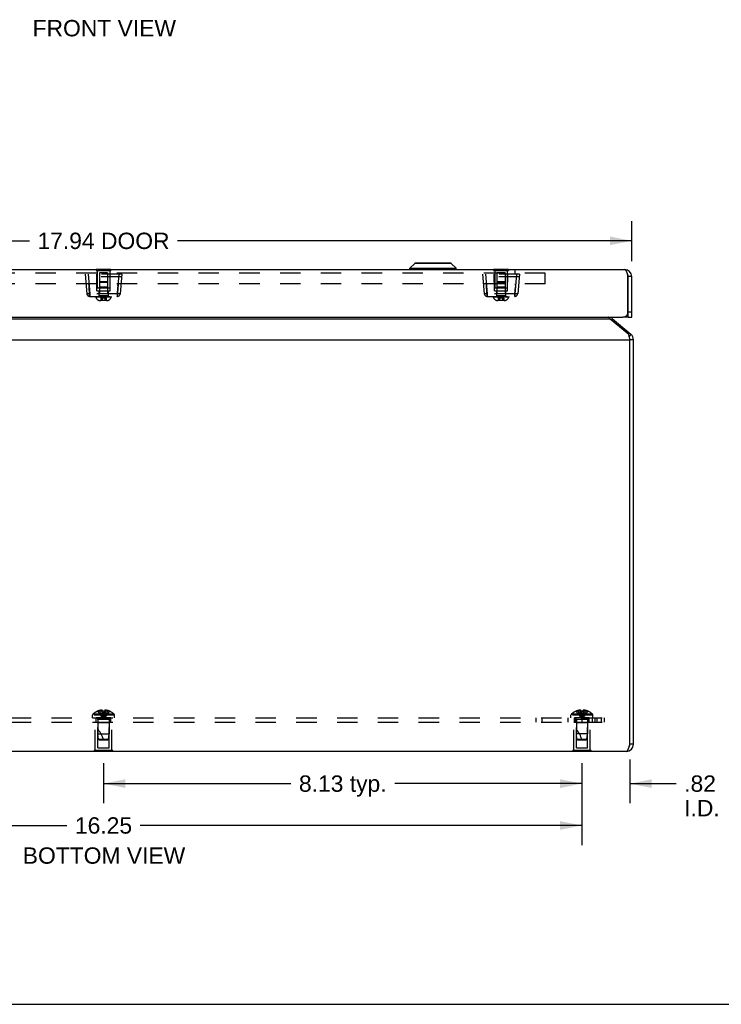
# Model space of a CAD drawing. Header units: inches. Extents: x 0 to 63, y 0 to 40.7.
# Tile 2 of 9: x 21.9 to 33.8, y 0 to 16.7. Entities that reach past the tile are written whole.
import ezdxf

# ---------------------------------------------------------------- set-up
doc = ezdxf.new("R2010")
doc.units = ezdxf.units.IN
doc.header["$LTSCALE"] = 3.462963
doc.header["$MEASUREMENT"] = 0
doc.linetypes.add('HIDDEN', pattern=[0.2, 0.1, -0.1])
doc.layers.get('0').update_dxf_attribs({"linetype": 'CONTINUOUS'})
for name, color, linetype in [('02___PRT_ALL_AXES', 7, 'CONTINUOUS'), ('06___PRT_ALL_SURFS', 7, 'CONTINUOUS'), ('DEFAULT_2', 8, 'HIDDEN'), ('DIMENSIONS', 7, 'CONTINUOUS')]:
    doc.layers.add(name, color=color, linetype=linetype)
doc.styles.get("Standard").update_dxf_attribs({"font": 'arial.ttf'})
doc.dimstyles.new('DIMSTYLE_1', dxfattribs={"dimtxt": 0.277778, "dimasz": 0.37037, "dimexe": 0.09, "dimexo": 0.07, "dimgap": 0.0375, "dimtad": 0, "dimtih": 1, "dimtoh": 1, "dimzin": 4, "dimdsep": 46, "dimtxsty": 'Standard', "dimblk": '_FILLED', "dimblk1": '_FILLED', "dimblk2": '_FILLED', "dimcen": 0.09, "dimazin": 1, "dimtfac": 1, "dimtofl": 0, "dimtmove": 0, "dimatfit": 3, "dimldrblk": '_FILLED', "dimfxl": 1, "dimtolj": 1, "dimtzin": 4, "dimarcsym": 0})

# ---------------------------------------------------------------- blocks, each defined once
blk = doc.blocks.new('_FILLED')
at = {"color": 0, "linetype": 'ByBlock'}
blk.add_solid([(0, 0), (-1, 0.2), (-1, -0.2)], dxfattribs=at)
blk = doc.blocks.new('*D8')
at = {"layer": 'DIMENSIONS', "color": 2, "linetype": 'Continuous'}
for p, q in [((31.422, 4.037), (31.422, 3.416)), ((32.237, 4.157), (32.237, 3.416)), ((31.422, 3.749), (30.681, 3.749)), ((32.237, 3.749), (33.019, 3.749))]:
    blk.add_line(p, q, dxfattribs=at)
at = {"layer": 'DIMENSIONS', "color": 2, "linetype": 'Continuous', "xscale": 0.3703703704, "yscale": 0.3703703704, "zscale": 0.3703703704}
blk.add_blockref('_FILLED', (31.422, 3.749), dxfattribs=at)
at = {"layer": 'DIMENSIONS', "color": 2, "linetype": 'Continuous', "xscale": 0.3703703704, "yscale": 0.3703703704, "zscale": 0.3703703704, "rotation": 180}
blk.add_blockref('_FILLED', (32.237, 3.749), dxfattribs=at)
at = {"layer": 'DIMENSIONS', "color": 2, "linetype": 'Continuous', "insert": (33.158, 3.888), "char_height": 0.2778, "width": 0.60202, "attachment_point": 1, "line_spacing_factor": 0.9}
blk.add_mtext('.82\\PI.D.', dxfattribs=at)
blk = doc.blocks.new('*D9')
at = {"layer": 'DIMENSIONS', "color": 2, "linetype": 'Continuous'}
for p, q in [((23.297, 4.097), (23.297, 3.416)), ((31.422, 4.097), (31.422, 3.416)), ((23.297, 3.749), (26.477, 3.749)), ((31.422, 3.749), (28.242, 3.749))]:
    blk.add_line(p, q, dxfattribs=at)
at = {"layer": 'DIMENSIONS', "color": 2, "linetype": 'Continuous', "xscale": 0.3703703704, "yscale": 0.3703703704, "zscale": 0.3703703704, "rotation": 180}
blk.add_blockref('_FILLED', (23.297, 3.749), dxfattribs=at)
at = {"layer": 'DIMENSIONS', "color": 2, "linetype": 'Continuous', "xscale": 0.3703703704, "yscale": 0.3703703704, "zscale": 0.3703703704}
blk.add_blockref('_FILLED', (31.422, 3.749), dxfattribs=at)
at = {"layer": 'DIMENSIONS', "color": 2, "linetype": 'Continuous', "insert": (27.36, 3.888), "char_height": 0.2778, "width": 1.48699, "attachment_point": 2, "line_spacing_factor": 0.9}
blk.add_mtext('8.13 typ.', dxfattribs=at)
blk = doc.blocks.new('*D10')
at = {"layer": 'DIMENSIONS', "color": 2, "linetype": 'Continuous'}
for p, q in [((15.172, 4.037), (15.172, 2.705)), ((31.422, 4.037), (31.422, 2.705)), ((15.172, 3.038), (22.673, 3.038)), ((31.422, 3.038), (23.921, 3.038))]:
    blk.add_line(p, q, dxfattribs=at)
at = {"layer": 'DIMENSIONS', "color": 2, "linetype": 'Continuous', "xscale": 0.3703703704, "yscale": 0.3703703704, "zscale": 0.3703703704, "rotation": 180}
blk.add_blockref('_FILLED', (15.172, 3.038), dxfattribs=at)
at = {"layer": 'DIMENSIONS', "color": 2, "linetype": 'Continuous', "xscale": 0.3703703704, "yscale": 0.3703703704, "zscale": 0.3703703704}
blk.add_blockref('_FILLED', (31.422, 3.038), dxfattribs=at)
at = {"layer": 'DIMENSIONS', "color": 2, "linetype": 'Continuous', "insert": (23.297, 3.177), "char_height": 0.2778, "width": 0.97067, "attachment_point": 2, "line_spacing_factor": 0.9}
blk.add_mtext('16.25', dxfattribs=at)
blk = doc.blocks.new('*D18')
at = {"layer": 'DIMENSIONS', "color": 2, "linetype": 'Continuous'}
for p, q in [((14.327, 12.621), (14.327, 13.303)), ((32.267, 12.621), (32.267, 13.303)), ((14.327, 12.969), (22.038, 12.969)), ((32.267, 12.969), (24.556, 12.969))]:
    blk.add_line(p, q, dxfattribs=at)
at = {"layer": 'DIMENSIONS', "color": 2, "linetype": 'Continuous', "xscale": 0.3703703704, "yscale": 0.3703703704, "zscale": 0.3703703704, "rotation": 180}
blk.add_blockref('_FILLED', (14.327, 12.969), dxfattribs=at)
at = {"layer": 'DIMENSIONS', "color": 2, "linetype": 'Continuous', "xscale": 0.3703703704, "yscale": 0.3703703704, "zscale": 0.3703703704}
blk.add_blockref('_FILLED', (32.267, 12.969), dxfattribs=at)
at = {"layer": 'DIMENSIONS', "color": 2, "linetype": 'Continuous', "insert": (23.297, 13.108), "char_height": 0.2778, "width": 2.24081, "attachment_point": 2, "line_spacing_factor": 0.9}
blk.add_mtext('17.94 DOOR', dxfattribs=at)

msp = doc.modelspace()

# ---------------------------------------------------------------- linework, layer by layer
at = {"color": 7, "linetype": 'Continuous'}
for p, q in [((28.498, 12.5036), (28.5811, 12.5867)), ((29.2029, 12.5867), (28.5811, 12.5867)), ((29.1979, 12.5888), (28.5861, 12.5888)), ((29.2861, 12.5036), (29.2029, 12.5867)), ((28.498, 12.5036), (29.2861, 12.5036)), ((28.498, 12.4849), (28.498, 12.5036)), ((29.2861, 12.4849), (28.498, 12.4849)), ((29.2861, 12.4849), (29.2861, 12.5036)), ((32.267, 12.3618), (32.207, 12.3618)), ((32.207, 11.6718), (32.207, 12.3618)), ((32.202, 11.6718), (32.202, 11.7322)), ((32.207, 11.7618), (32.267, 11.7618)), ((31.9408, 11.6447), (31.9248, 11.6257)), ((32.202, 11.6718), (32.117, 11.6718)), ((32.207, 11.6718), (32.267, 11.6718)), ((32.2541, 11.3817), (32.2248, 11.3468)), ((32.297, 11.2898), (32.237, 11.2898)), ((32.297, 4.4168), (32.237, 4.4168)), ((0, 0), (62.963, 0))]:
    msp.add_line(p, q, dxfattribs=at)
at = {"color": 3, "linetype": 'Continuous'}
for p, q in [((14.447, 12.4818), (32.147, 12.4818)), ((32.202, 11.7322), (32.202, 12.3775)), ((32.267, 11.6718), (32.267, 12.3618)), ((14.477, 11.6718), (32.117, 11.6718)), ((14.6918, 11.6447), (31.9022, 11.6447)), ((31.9022, 11.6447), (32.2156, 11.3817)), ((31.9408, 11.6447), (32.2541, 11.3817)), ((14.357, 11.2898), (32.237, 11.2898)), ((32.237, 11.2898), (32.2339, 11.3047)), ((32.237, 4.4168), (32.237, 11.2898)), ((32.297, 4.4168), (32.297, 11.2898)), ((32.177, 4.2968), (14.417, 4.2968))]:
    msp.add_line(p, q, dxfattribs=at)
for points in [[(32.147, 12.4818), (32.1491, 12.4816), (32.1512, 12.4811), (32.1534, 12.4802), (32.1555, 12.4789), (32.1576, 12.4772), (32.1597, 12.4752), (32.1618, 12.4729), (32.1639, 12.4702), (32.166, 12.4672), (32.1682, 12.4639), (32.1703, 12.4602), (32.1724, 12.4563), (32.1745, 12.452), (32.1766, 12.4475), (32.1787, 12.4427), (32.1809, 12.4377), (32.183, 12.4324), (32.1851, 12.427), (32.1872, 12.4213), (32.1893, 12.4154), (32.1914, 12.4094), (32.1935, 12.4032), (32.1957, 12.3969)], [(32.1957, 12.3969), (32.1978, 12.3905), (32.1999, 12.384), (32.202, 12.3775)], [(31.9022, 11.6447), (31.8979, 11.6482), (31.8936, 11.6521), (31.8894, 11.6562), (31.8851, 11.6606), (31.8808, 11.6653), (31.8765, 11.6701), (31.875, 11.6718)], [(32.2339, 11.3047), (32.2324, 11.3121), (32.2309, 11.3194), (32.2294, 11.3266), (32.2278, 11.3336), (32.2263, 11.3405), (32.2248, 11.3472), (32.2232, 11.3536), (32.2217, 11.3598), (32.2202, 11.3658), (32.2186, 11.3714), (32.2171, 11.3767), (32.2156, 11.3817)], [(32.177, 4.2968), (32.1795, 4.297), (32.182, 4.2978), (32.1845, 4.2991), (32.187, 4.3008), (32.1895, 4.3031), (32.192, 4.3059), (32.1945, 4.3091), (32.197, 4.3128), (32.1995, 4.317), (32.202, 4.3215), (32.2045, 4.3265), (32.207, 4.3319), (32.2095, 4.3377), (32.212, 4.3437), (32.2145, 4.3501), (32.217, 4.3568), (32.2195, 4.3636), (32.222, 4.3708), (32.2245, 4.3781), (32.227, 4.3857), (32.2295, 4.3934), (32.232, 4.4011), (32.2345, 4.409), (32.237, 4.4168)]]:
    msp.add_lwpolyline(points, dxfattribs=at)
at = {"color": 7, "linetype": 'Continuous'}
for centre, radius, start, end in [((28.5861, 12.5817), 0.0071, 89.99998, 134.99999), ((29.1979, 12.5817), 0.0071, 45.00001, 90.00002), ((28.501, 12.4849), 0.00305, 180, 270.00002), ((29.283, 12.4849), 0.00305, 269.99998, 360), ((32.147, 12.3618), 0.06, 0, 35.7723), ((32.177, 11.2898), 0.06, 0, 23.1031), ((32.177, 4.4168), 0.06, 324.19857, 360)]:
    msp.add_arc(centre, radius, start, end, dxfattribs=at)
at = {"color": 3, "linetype": 'Continuous'}
for centre, radius, start, end in [((32.147, 12.3618), 0.12, 0, 90), ((32.117, 11.7618), 0.09, 270, 340.81186), ((31.9793, 11.6906), 0.06, 198.29255, 230), ((32.177, 11.2898), 0.12, 0, 50), ((32.177, 4.4168), 0.12, 270, 360)]:
    msp.add_arc(centre, radius, start, end, dxfattribs=at)
at = {"layer": '02___PRT_ALL_AXES', "color": 8, "linetype": 'HIDDEN'}
for p, q in [((23.191, 12.4648), (23.191, 12.1733)), ((23.403, 12.4648), (23.403, 12.1733)), ((29.941, 12.4648), (29.941, 12.1733)), ((30.153, 12.4648), (30.153, 12.1733)), ((23.191, 12.1733), (23.403, 12.1733)), ((29.941, 12.1733), (30.153, 12.1733)), ((23.422, 4.8678), (23.172, 4.8678)), ((23.172, 4.7928), (23.172, 4.8678)), ((23.422, 4.7928), (23.422, 4.8678)), ((31.547, 4.8678), (31.297, 4.8678)), ((31.297, 4.7928), (31.297, 4.8678)), ((31.313, 4.7928), (31.313, 4.8678)), ((31.422, 4.8678), (31.422, 4.7928)), ((31.531, 4.7928), (31.531, 4.8678)), ((31.547, 4.7928), (31.547, 4.8678)), ((23.157, 4.7928), (23.437, 4.7928)), ((23.157, 4.3138), (23.157, 4.7928)), ((23.437, 4.3138), (23.437, 4.7928)), ((31.282, 4.7928), (31.562, 4.7928)), ((31.282, 4.3138), (31.282, 4.7928)), ((31.562, 4.3138), (31.562, 4.7928))]:
    msp.add_line(p, q, dxfattribs=at)
at = {"layer": '06___PRT_ALL_SURFS', "color": 7, "linetype": 'Continuous'}
for p, q in [((23.172, 12.4858), (23.172, 12.4818)), ((23.172, 12.4858), (23.422, 12.4858)), ((23.297, 12.4858), (23.297, 12.4818)), ((23.422, 12.4858), (23.422, 12.4818)), ((29.922, 12.4858), (30.172, 12.4858)), ((29.922, 12.4858), (29.922, 12.4818)), ((30.047, 12.4858), (30.047, 12.4818)), ((30.172, 12.4858), (30.172, 12.4818)), ((23.141, 4.2928), (23.141, 4.2968)), ((23.453, 4.2928), (23.141, 4.2928)), ((23.297, 4.2928), (23.297, 4.2968)), ((23.453, 4.2928), (23.453, 4.2968)), ((31.266, 4.2928), (31.266, 4.2968)), ((31.578, 4.2928), (31.266, 4.2928)), ((31.422, 4.2928), (31.422, 4.2968)), ((31.578, 4.2928), (31.578, 4.2968))]:
    msp.add_line(p, q, dxfattribs=at)
at = {"layer": '06___PRT_ALL_SURFS', "color": 8, "linetype": 'HIDDEN'}
for p, q in [((23.172, 12.4818), (23.172, 12.4648)), ((23.172, 12.4648), (23.422, 12.4648)), ((23.297, 12.4818), (23.297, 12.4648)), ((23.422, 12.4818), (23.422, 12.4648)), ((29.922, 12.4818), (29.922, 12.4648)), ((29.922, 12.4648), (30.172, 12.4648)), ((30.047, 12.4818), (30.047, 12.4648)), ((30.172, 12.4818), (30.172, 12.4648)), ((23.453, 4.3138), (23.141, 4.3138)), ((23.141, 4.2968), (23.141, 4.3138)), ((23.297, 4.2968), (23.297, 4.3138)), ((23.453, 4.2968), (23.453, 4.3138)), ((31.578, 4.3138), (31.266, 4.3138)), ((31.266, 4.2968), (31.266, 4.3138)), ((31.422, 4.2968), (31.422, 4.3138)), ((31.578, 4.2968), (31.578, 4.3138))]:
    msp.add_line(p, q, dxfattribs=at)
at = {"layer": 'DEFAULT_2', "color": 8, "linetype": 'HIDDEN'}
for p, q in [((30.797, 12.4218), (15.797, 12.4218)), ((30.2814, 12.4768), (16.3126, 12.4768)), ((22.9845, 12.4008), (23.0133, 12.0715)), ((23.6095, 12.4008), (22.9845, 12.4008)), ((23.0343, 12.4008), (23.0631, 12.0715)), ((23.1845, 12.1198), (23.1821, 12.4008)), ((23.228, 12.4233), (23.228, 12.0358)), ((23.366, 12.4233), (23.228, 12.4233)), ((23.366, 12.4233), (23.366, 12.0358)), ((23.4095, 12.1198), (23.412, 12.4008)), ((23.5597, 12.4008), (23.5309, 12.0715)), ((23.6095, 12.4008), (23.5807, 12.0715)), ((30.3595, 12.4008), (29.7345, 12.4008)), ((29.7345, 12.4008), (29.7633, 12.0715)), ((29.7843, 12.4008), (29.8131, 12.0715)), ((29.9345, 12.1198), (29.9321, 12.4008)), ((30.116, 12.4233), (29.978, 12.4233)), ((29.978, 12.4233), (29.978, 12.0358)), ((30.116, 12.4233), (30.116, 12.0358)), ((30.1595, 12.1198), (30.162, 12.4008)), ((30.3097, 12.4008), (30.2809, 12.0715)), ((30.2814, 12.4768), (30.2814, 12.4218)), ((30.3595, 12.4008), (30.3307, 12.0715)), ((30.797, 12.2408), (30.797, 12.4218)), ((30.797, 12.2408), (15.797, 12.2408)), ((23.6058, 12.3588), (22.9882, 12.3588)), ((23.2418, 12.2758), (23.228, 12.262)), ((23.366, 12.262), (23.228, 12.262)), ((23.2418, 12.2758), (23.3522, 12.2758)), ((23.3522, 12.2758), (23.366, 12.262)), ((23.5431, 12.2127), (23.545, 12.2408)), ((23.545, 12.2408), (23.5432, 12.2136)), ((30.3558, 12.3588), (29.7382, 12.3588)), ((29.9918, 12.2758), (29.978, 12.262)), ((30.116, 12.262), (29.978, 12.262)), ((29.9918, 12.2758), (30.1022, 12.2758)), ((30.1022, 12.2758), (30.116, 12.262)), ((30.2931, 12.2127), (30.295, 12.2408)), ((30.295, 12.2408), (30.2932, 12.2136)), ((23.0563, 12.13), (23.0527, 12.1845)), ((23.0593, 12.0844), (23.0631, 12.0258)), ((23.0631, 12.0258), (23.0614, 12.0527)), ((23.0631, 12.0715), (23.0631, 12.0258)), ((23.5309, 12.0715), (23.0631, 12.0715)), ((23.1845, 12.1198), (23.4095, 12.1198)), ((23.228, 12.1833), (23.218, 12.1733)), ((23.376, 12.1733), (23.218, 12.1733)), ((23.219, 12.1198), (23.219, 12.0258)), ((23.366, 12.1833), (23.228, 12.1833)), ((23.366, 12.1833), (23.376, 12.1733)), ((23.375, 12.1198), (23.375, 12.0258)), ((23.5347, 12.0844), (23.5309, 12.0258)), ((23.5309, 12.0715), (23.5309, 12.0258)), ((23.5319, 12.0411), (23.5336, 12.0672)), ((23.5336, 12.0672), (23.5347, 12.0844)), ((29.8063, 12.13), (29.8027, 12.1845)), ((29.8093, 12.0844), (29.8131, 12.0258)), ((29.8131, 12.0258), (29.8114, 12.0527)), ((30.2809, 12.0715), (29.8131, 12.0715)), ((29.8131, 12.0715), (29.8131, 12.0258)), ((29.9345, 12.1198), (30.1595, 12.1198)), ((29.978, 12.1833), (29.968, 12.1733)), ((30.126, 12.1733), (29.968, 12.1733)), ((29.969, 12.1198), (29.969, 12.0258)), ((30.116, 12.1833), (29.978, 12.1833)), ((30.116, 12.1833), (30.126, 12.1733)), ((30.125, 12.1198), (30.125, 12.0258)), ((30.2847, 12.0844), (30.2809, 12.0258)), ((30.2809, 12.0715), (30.2809, 12.0258)), ((30.2819, 12.0411), (30.2836, 12.0672)), ((30.2836, 12.0672), (30.2847, 12.0844)), ((23.0631, 12.0258), (23.5309, 12.0258)), ((23.166, 12.0258), (23.166, 12.0108)), ((23.428, 12.0108), (23.166, 12.0108)), ((23.366, 12.0358), (23.228, 12.0358)), ((23.3484, 11.9528), (23.2456, 11.9528)), ((23.2513, 11.9968), (23.2513, 11.9552)), ((23.3427, 11.9968), (23.2513, 11.9968)), ((23.3427, 11.9552), (23.2513, 11.9552)), ((23.2728, 11.9528), (23.2729, 11.9528)), ((23.2735, 11.9531), (23.2736, 11.9532)), ((23.2736, 11.9532), (23.2736, 11.9533)), ((23.2739, 11.9537), (23.2739, 11.9538)), ((23.274, 11.954), (23.274, 11.9541)), ((23.274, 11.9539), (23.274, 11.954)), ((23.2741, 11.9547), (23.2742, 11.9548)), ((23.2741, 11.9546), (23.2741, 11.9547)), ((23.2742, 11.9968), (23.2742, 11.9552)), ((23.2742, 11.9551), (23.2742, 11.9552)), ((23.3198, 11.9968), (23.3198, 11.9552)), ((23.3427, 11.9968), (23.3427, 11.9552)), ((23.428, 12.0258), (23.428, 12.0108)), ((23.5309, 12.0258), (23.5319, 12.0411)), ((29.8131, 12.0258), (30.2809, 12.0258)), ((29.916, 12.0258), (29.916, 12.0108)), ((30.178, 12.0108), (29.916, 12.0108)), ((30.116, 12.0358), (29.978, 12.0358)), ((30.0984, 11.9528), (29.9956, 11.9528)), ((30.0927, 11.9968), (30.0013, 11.9968)), ((30.0013, 11.9968), (30.0013, 11.9552)), ((30.0927, 11.9552), (30.0013, 11.9552)), ((30.0228, 11.9528), (30.0229, 11.9528)), ((30.0235, 11.9531), (30.0236, 11.9532)), ((30.0236, 11.9532), (30.0236, 11.9533)), ((30.0239, 11.9537), (30.0239, 11.9538)), ((30.024, 11.954), (30.024, 11.9541)), ((30.024, 11.9539), (30.024, 11.954)), ((30.0241, 11.9547), (30.0242, 11.9548)), ((30.0241, 11.9546), (30.0241, 11.9547)), ((30.0242, 11.9968), (30.0242, 11.9552)), ((30.0242, 11.9551), (30.0242, 11.9552)), ((30.0698, 11.9968), (30.0698, 11.9552)), ((30.0927, 11.9968), (30.0927, 11.9552)), ((30.178, 12.0258), (30.178, 12.0108)), ((30.2809, 12.0258), (30.2819, 12.0411)), ((14.797, 4.8678), (31.797, 4.8678)), ((23.4835, 4.9143), (23.1105, 4.9143)), ((23.1105, 4.8678), (23.1105, 4.9143)), ((23.4773, 4.9288), (23.1167, 4.9288)), ((23.1977, 4.9807), (23.1975, 4.9811)), ((23.1987, 4.9811), (23.1977, 4.9807)), ((23.2815, 4.9811), (23.1987, 4.9811)), ((23.2285, 4.9811), (23.2285, 4.9912)), ((23.2621, 4.9811), (23.2621, 4.9961)), ((23.2815, 4.9811), (23.2815, 4.9912)), ((23.2815, 4.9811), (23.2837, 4.9586)), ((23.2815, 4.9811), (23.2815, 4.9807)), ((23.2836, 4.959), (23.286, 4.9372)), ((23.286, 4.9374), (23.2885, 4.9163)), ((23.2885, 4.9164), (23.2911, 4.896)), ((23.297, 4.9811), (23.2996, 4.9811)), ((23.3022, 4.9811), (23.2996, 4.9811)), ((23.3125, 4.9811), (23.3103, 4.9586)), ((23.3125, 4.9912), (23.3125, 4.9811)), ((23.3953, 4.9811), (23.3125, 4.9811)), ((23.3125, 4.9811), (23.3125, 4.9807)), ((23.3319, 4.9811), (23.3319, 4.9961)), ((23.3655, 4.9811), (23.3655, 4.9912)), ((23.3963, 4.9807), (23.3953, 4.9811)), ((23.3965, 4.9811), (23.3963, 4.9807)), ((23.4835, 4.8678), (23.4835, 4.9143)), ((30.6392, 4.8678), (30.6392, 4.7928)), ((30.7405, 4.8678), (30.7405, 4.7928)), ((31.1801, 4.8678), (31.1801, 4.7928)), ((31.6085, 4.9143), (31.2355, 4.9143)), ((31.2355, 4.8678), (31.2355, 4.9143)), ((31.6023, 4.9288), (31.2417, 4.9288)), ((31.297, 4.8678), (31.297, 4.7928)), ((31.3227, 4.9807), (31.3225, 4.9811)), ((31.3237, 4.9811), (31.3227, 4.9807)), ((31.4065, 4.9811), (31.3237, 4.9811)), ((31.3535, 4.9811), (31.3535, 4.9912)), ((31.3871, 4.9811), (31.3871, 4.9961)), ((31.4065, 4.9811), (31.4065, 4.9912)), ((31.4065, 4.9811), (31.4087, 4.9586)), ((31.4065, 4.9811), (31.4065, 4.9807)), ((31.4091, 4.9808), (31.4065, 4.9807)), ((31.4086, 4.959), (31.411, 4.9372)), ((31.411, 4.9374), (31.4135, 4.9163)), ((31.4135, 4.9164), (31.4161, 4.896)), ((31.422, 4.8678), (31.422, 4.7928)), ((31.4375, 4.9811), (31.4353, 4.9586)), ((31.4375, 4.9912), (31.4375, 4.9811)), ((31.5203, 4.9811), (31.4375, 4.9811)), ((31.4375, 4.9811), (31.4375, 4.9807)), ((31.4569, 4.9811), (31.4569, 4.9961)), ((31.4905, 4.9811), (31.4905, 4.9912)), ((31.5213, 4.9807), (31.5203, 4.9811)), ((31.5215, 4.9811), (31.5213, 4.9807)), ((31.603, 4.7928), (31.603, 4.8678)), ((31.6085, 4.8678), (31.6085, 4.9143)), ((31.643, 4.8678), (31.643, 4.7928)), ((31.672, 4.8678), (31.672, 4.7928)), ((31.7453, 4.8678), (31.7453, 4.7928)), ((31.797, 4.8678), (31.797, 4.7928)), ((14.797, 4.7928), (31.797, 4.7928)), ((23.202, 4.7828), (23.192, 4.7928)), ((23.392, 4.7828), (23.202, 4.7828)), ((23.202, 4.3553), (23.202, 4.7828)), ((23.391, 4.8396), (23.203, 4.8396)), ((23.203, 4.8396), (23.203, 4.5928)), ((23.391, 4.8396), (23.391, 4.5928)), ((23.392, 4.7828), (23.402, 4.7928)), ((23.392, 4.3553), (23.392, 4.7828)), ((31.327, 4.7828), (31.317, 4.7928)), ((31.517, 4.7828), (31.327, 4.7828)), ((31.327, 4.3553), (31.327, 4.7828)), ((31.516, 4.8396), (31.328, 4.8396)), ((31.328, 4.8396), (31.328, 4.5928)), ((31.516, 4.8396), (31.516, 4.5928)), ((31.517, 4.7828), (31.527, 4.7928)), ((31.517, 4.3553), (31.517, 4.7828)), ((23.203, 4.5928), (23.391, 4.5928)), ((23.212, 4.5027), (23.203, 4.5928)), ((23.382, 4.5027), (23.391, 4.5928)), ((31.516, 4.5928), (31.328, 4.5928)), ((31.337, 4.5027), (31.328, 4.5928)), ((31.507, 4.5027), (31.516, 4.5928)), ((23.202, 4.3553), (23.392, 4.3553)), ((23.212, 4.5027), (23.382, 4.5027)), ((23.223, 4.4928), (23.212, 4.5027)), ((23.223, 4.4928), (23.371, 4.4928)), ((23.371, 4.4928), (23.382, 4.5027)), ((31.327, 4.3553), (31.517, 4.3553)), ((31.337, 4.5027), (31.507, 4.5027)), ((31.348, 4.4928), (31.337, 4.5027)), ((31.348, 4.4928), (31.496, 4.4928)), ((31.496, 4.4928), (31.507, 4.5027))]:
    msp.add_line(p, q, dxfattribs=at)
for points in [[(23.049, 12.2408), (23.0508, 12.2136), (23.0526, 12.1859)], [(23.0562, 12.1313), (23.0509, 12.2127), (23.049, 12.2408)], [(23.5432, 12.2136), (23.5396, 12.1581), (23.5378, 12.1313), (23.5362, 12.1066), (23.5347, 12.0844)], [(29.799, 12.2408), (29.8008, 12.2136), (29.8026, 12.1859)], [(29.8062, 12.1313), (29.8009, 12.2127), (29.799, 12.2408)], [(30.2932, 12.2136), (30.2896, 12.1581), (30.2878, 12.1313), (30.2862, 12.1066), (30.2847, 12.0844)], [(23.028, 12.0697), (23.0238, 12.0697), (23.0201, 12.0699), (23.0172, 12.0701), (23.0151, 12.0705), (23.0138, 12.0709), (23.0133, 12.0715)], [(23.0631, 12.0715), (23.0567, 12.0709), (23.0503, 12.0705), (23.0442, 12.0701), (23.0383, 12.0699), (23.0329, 12.0697), (23.028, 12.0697)], [(23.0562, 12.1313), (23.0578, 12.1066), (23.0593, 12.0844)], [(23.0593, 12.0844), (23.0579, 12.1059), (23.0563, 12.13)], [(23.0614, 12.0527), (23.0604, 12.0672), (23.0593, 12.0844)], [(23.566, 12.0697), (23.5611, 12.0697), (23.5557, 12.0699), (23.5499, 12.0701), (23.5437, 12.0705), (23.5374, 12.0709), (23.5309, 12.0715)], [(23.5347, 12.0844), (23.5362, 12.1059), (23.5377, 12.13), (23.5413, 12.1845)], [(23.5807, 12.0715), (23.5802, 12.0709), (23.5789, 12.0705), (23.5768, 12.0701), (23.5739, 12.0699), (23.5703, 12.0697), (23.566, 12.0697)], [(29.778, 12.0697), (29.7738, 12.0697), (29.7701, 12.0699), (29.7672, 12.0701), (29.7651, 12.0705), (29.7638, 12.0709), (29.7633, 12.0715)], [(29.8131, 12.0715), (29.8067, 12.0709), (29.8003, 12.0705), (29.7942, 12.0701), (29.7883, 12.0699), (29.7829, 12.0697), (29.778, 12.0697)], [(29.8062, 12.1313), (29.8078, 12.1066), (29.8093, 12.0844)], [(29.8093, 12.0844), (29.8079, 12.1059), (29.8063, 12.13)], [(29.8114, 12.0527), (29.8104, 12.0672), (29.8093, 12.0844)], [(30.316, 12.0697), (30.3111, 12.0697), (30.3057, 12.0699), (30.2999, 12.0701), (30.2937, 12.0705), (30.2874, 12.0709), (30.2809, 12.0715)], [(30.2847, 12.0844), (30.2862, 12.1059), (30.2877, 12.13), (30.2913, 12.1845)], [(30.3307, 12.0715), (30.3302, 12.0709), (30.3289, 12.0705), (30.3268, 12.0701), (30.3239, 12.0699), (30.3203, 12.0697), (30.316, 12.0697)], [(23.0297, 12.0393), (23.0344, 12.0356), (23.0474, 12.0291), (23.0612, 12.0266), (23.0631, 12.0266)], [(23.2486, 11.9528), (23.2488, 11.9528), (23.2489, 11.9528), (23.2491, 11.9529), (23.2493, 11.9529), (23.2494, 11.9529), (23.2496, 11.953), (23.2497, 11.953), (23.2499, 11.9531), (23.25, 11.9531), (23.2501, 11.9532), (23.2503, 11.9533), (23.2504, 11.9534), (23.2505, 11.9535), (23.2506, 11.9536), (23.2507, 11.9537), (23.2508, 11.9538), (23.2509, 11.9539), (23.251, 11.954), (23.251, 11.9541), (23.2511, 11.9542), (23.2512, 11.9543), (23.2512, 11.9545), (23.2512, 11.9546), (23.2513, 11.9547), (23.2513, 11.9548), (23.2513, 11.9549), (23.2513, 11.9551), (23.2513, 11.9552)], [(23.2513, 11.9968), (23.2539, 11.9978), (23.2564, 11.9987), (23.259, 11.9995), (23.2615, 12.0003), (23.264, 12.001), (23.2666, 12.0017), (23.2691, 12.0023), (23.2716, 12.0029), (23.2742, 12.0034), (23.2767, 12.0039), (23.2792, 12.0043), (23.2818, 12.0046), (23.2843, 12.0049), (23.2869, 12.0052), (23.2894, 12.0054), (23.2919, 12.0055), (23.2945, 12.0056), (23.297, 12.0056)], [(23.2728, 11.9528), (23.2729, 11.9528), (23.273, 11.9528), (23.2731, 11.9529), (23.2731, 11.9529), (23.2732, 11.9529), (23.2733, 11.953), (23.2734, 11.953), (23.2734, 11.9531), (23.2735, 11.9531)], [(23.273, 11.9528), (23.2731, 11.9529), (23.2731, 11.9529), (23.2732, 11.9529), (23.2733, 11.953), (23.2734, 11.953), (23.2734, 11.9531)], [(23.2736, 11.9533), (23.2737, 11.9534), (23.2738, 11.9535), (23.2738, 11.9536)], [(23.2738, 11.9535), (23.2738, 11.9536), (23.2739, 11.9537), (23.2739, 11.9538), (23.274, 11.9539)], [(23.274, 11.9541), (23.2741, 11.9542), (23.2741, 11.9543)], [(23.2741, 11.9542), (23.2741, 11.9543), (23.2741, 11.9545), (23.2741, 11.9546)], [(23.2742, 11.9968), (23.2754, 11.9978), (23.2767, 11.9987), (23.278, 11.9995), (23.2792, 12.0003), (23.2805, 12.001), (23.2818, 12.0017), (23.2831, 12.0023), (23.2843, 12.0029), (23.2856, 12.0034), (23.2869, 12.0039), (23.2881, 12.0043), (23.2894, 12.0046), (23.2907, 12.0049), (23.2919, 12.0052), (23.2932, 12.0054), (23.2945, 12.0055), (23.2957, 12.0056), (23.297, 12.0056)], [(23.2742, 11.9548), (23.2742, 11.9549), (23.2742, 11.9551)], [(23.3427, 11.9968), (23.3401, 11.9978), (23.3376, 11.9987), (23.3351, 11.9995), (23.3325, 12.0003), (23.33, 12.001), (23.3275, 12.0017), (23.3249, 12.0023), (23.3224, 12.0029), (23.3198, 12.0034), (23.3173, 12.0039), (23.3148, 12.0043), (23.3122, 12.0046), (23.3097, 12.0049), (23.3072, 12.0052), (23.3046, 12.0054), (23.3021, 12.0055), (23.2995, 12.0056), (23.297, 12.0056)], [(23.3198, 11.9968), (23.3186, 11.9978), (23.3173, 11.9987), (23.316, 11.9995), (23.3148, 12.0003), (23.3135, 12.001), (23.3122, 12.0017), (23.311, 12.0023), (23.3097, 12.0029), (23.3084, 12.0034), (23.3072, 12.0039), (23.3059, 12.0043), (23.3046, 12.0046), (23.3034, 12.0049), (23.3021, 12.0052), (23.3008, 12.0054), (23.2995, 12.0055), (23.2983, 12.0056), (23.297, 12.0056)], [(23.3212, 11.9528), (23.3211, 11.9528), (23.321, 11.9528), (23.321, 11.9529), (23.3209, 11.9529), (23.3208, 11.9529), (23.3207, 11.953), (23.3207, 11.953), (23.3206, 11.9531), (23.3205, 11.9531), (23.3204, 11.9532), (23.3204, 11.9533), (23.3203, 11.9534), (23.3203, 11.9535), (23.3202, 11.9536), (23.3202, 11.9537), (23.3201, 11.9538), (23.3201, 11.9539), (23.32, 11.954), (23.32, 11.9541), (23.32, 11.9542), (23.3199, 11.9543), (23.3199, 11.9545), (23.3199, 11.9546), (23.3199, 11.9547), (23.3199, 11.9548), (23.3199, 11.9549), (23.3198, 11.9551), (23.3198, 11.9552)], [(23.3454, 11.9528), (23.3453, 11.9528), (23.3451, 11.9528), (23.3449, 11.9529), (23.3448, 11.9529), (23.3446, 11.9529), (23.3444, 11.953), (23.3443, 11.953), (23.3442, 11.9531), (23.344, 11.9531), (23.3439, 11.9532), (23.3437, 11.9533), (23.3436, 11.9534), (23.3435, 11.9535), (23.3434, 11.9536), (23.3433, 11.9537), (23.3432, 11.9538), (23.3431, 11.9539), (23.343, 11.954), (23.343, 11.9541), (23.3429, 11.9542), (23.3429, 11.9543), (23.3428, 11.9545), (23.3428, 11.9546), (23.3427, 11.9547), (23.3427, 11.9548), (23.3427, 11.9549), (23.3427, 11.9551), (23.3427, 11.9552)], [(23.5309, 12.0266), (23.5328, 12.0266), (23.5466, 12.0291), (23.5596, 12.0356), (23.5644, 12.0393)], [(29.7797, 12.0393), (29.7844, 12.0356), (29.7974, 12.0291), (29.8112, 12.0266), (29.8131, 12.0266)], [(29.9986, 11.9528), (29.9988, 11.9528), (29.9989, 11.9528), (29.9991, 11.9529), (29.9993, 11.9529), (29.9994, 11.9529), (29.9996, 11.953), (29.9997, 11.953), (29.9999, 11.9531), (30, 11.9531), (30.0001, 11.9532), (30.0003, 11.9533), (30.0004, 11.9534), (30.0005, 11.9535), (30.0006, 11.9536), (30.0007, 11.9537), (30.0008, 11.9538), (30.0009, 11.9539), (30.001, 11.954), (30.001, 11.9541), (30.0011, 11.9542), (30.0012, 11.9543), (30.0012, 11.9545), (30.0012, 11.9546), (30.0013, 11.9547), (30.0013, 11.9548), (30.0013, 11.9549), (30.0013, 11.9551), (30.0013, 11.9552)], [(30.0013, 11.9968), (30.0039, 11.9978), (30.0064, 11.9987), (30.009, 11.9995), (30.0115, 12.0003), (30.014, 12.001), (30.0166, 12.0017), (30.0191, 12.0023), (30.0216, 12.0029), (30.0242, 12.0034), (30.0267, 12.0039), (30.0292, 12.0043), (30.0318, 12.0046), (30.0343, 12.0049), (30.0369, 12.0052), (30.0394, 12.0054), (30.0419, 12.0055), (30.0445, 12.0056), (30.047, 12.0056)], [(30.0228, 11.9528), (30.0229, 11.9528), (30.023, 11.9528), (30.0231, 11.9529), (30.0231, 11.9529), (30.0232, 11.9529), (30.0233, 11.953), (30.0234, 11.953), (30.0234, 11.9531), (30.0235, 11.9531)], [(30.023, 11.9528), (30.0231, 11.9529), (30.0231, 11.9529), (30.0232, 11.9529), (30.0233, 11.953), (30.0234, 11.953), (30.0234, 11.9531)], [(30.0236, 11.9533), (30.0237, 11.9534), (30.0238, 11.9535), (30.0238, 11.9536)], [(30.0238, 11.9535), (30.0238, 11.9536), (30.0239, 11.9537), (30.0239, 11.9538), (30.024, 11.9539)], [(30.024, 11.9541), (30.0241, 11.9542), (30.0241, 11.9543)], [(30.0241, 11.9542), (30.0241, 11.9543), (30.0241, 11.9545), (30.0241, 11.9546)], [(30.0242, 11.9968), (30.0254, 11.9978), (30.0267, 11.9987), (30.028, 11.9995), (30.0292, 12.0003), (30.0305, 12.001), (30.0318, 12.0017), (30.0331, 12.0023), (30.0343, 12.0029), (30.0356, 12.0034), (30.0369, 12.0039), (30.0381, 12.0043), (30.0394, 12.0046), (30.0407, 12.0049), (30.0419, 12.0052), (30.0432, 12.0054), (30.0445, 12.0055), (30.0457, 12.0056), (30.047, 12.0056)], [(30.0242, 11.9548), (30.0242, 11.9549), (30.0242, 11.9551)], [(30.0927, 11.9968), (30.0901, 11.9978), (30.0876, 11.9987), (30.0851, 11.9995), (30.0825, 12.0003), (30.08, 12.001), (30.0775, 12.0017), (30.0749, 12.0023), (30.0724, 12.0029), (30.0698, 12.0034), (30.0673, 12.0039), (30.0648, 12.0043), (30.0622, 12.0046), (30.0597, 12.0049), (30.0572, 12.0052), (30.0546, 12.0054), (30.0521, 12.0055), (30.0495, 12.0056), (30.047, 12.0056)], [(30.0698, 11.9968), (30.0686, 11.9978), (30.0673, 11.9987), (30.066, 11.9995), (30.0648, 12.0003), (30.0635, 12.001), (30.0622, 12.0017), (30.061, 12.0023), (30.0597, 12.0029), (30.0584, 12.0034), (30.0572, 12.0039), (30.0559, 12.0043), (30.0546, 12.0046), (30.0534, 12.0049), (30.0521, 12.0052), (30.0508, 12.0054), (30.0495, 12.0055), (30.0483, 12.0056), (30.047, 12.0056)], [(30.0712, 11.9528), (30.0711, 11.9528), (30.071, 11.9528), (30.071, 11.9529), (30.0709, 11.9529), (30.0708, 11.9529), (30.0707, 11.953), (30.0707, 11.953), (30.0706, 11.9531), (30.0705, 11.9531), (30.0704, 11.9532), (30.0704, 11.9533), (30.0703, 11.9534), (30.0703, 11.9535), (30.0702, 11.9536), (30.0702, 11.9537), (30.0701, 11.9538), (30.0701, 11.9539), (30.07, 11.954), (30.07, 11.9541), (30.07, 11.9542), (30.0699, 11.9543), (30.0699, 11.9545), (30.0699, 11.9546), (30.0699, 11.9547), (30.0699, 11.9548), (30.0699, 11.9549), (30.0698, 11.9551), (30.0698, 11.9552)], [(30.0954, 11.9528), (30.0953, 11.9528), (30.0951, 11.9528), (30.0949, 11.9529), (30.0948, 11.9529), (30.0946, 11.9529), (30.0944, 11.953), (30.0943, 11.953), (30.0942, 11.9531), (30.094, 11.9531), (30.0939, 11.9532), (30.0937, 11.9533), (30.0936, 11.9534), (30.0935, 11.9535), (30.0934, 11.9536), (30.0933, 11.9537), (30.0932, 11.9538), (30.0931, 11.9539), (30.093, 11.954), (30.093, 11.9541), (30.0929, 11.9542), (30.0929, 11.9543), (30.0928, 11.9545), (30.0928, 11.9546), (30.0927, 11.9547), (30.0927, 11.9548), (30.0927, 11.9549), (30.0927, 11.9551), (30.0927, 11.9552)], [(30.2809, 12.0266), (30.2828, 12.0266), (30.2966, 12.0291), (30.3096, 12.0356), (30.3144, 12.0393)], [(23.1977, 4.9807), (23.2114, 4.9586), (23.2263, 4.9372), (23.2422, 4.9163), (23.2594, 4.896), (23.2776, 4.8762), (23.297, 4.8571)], [(23.2621, 4.9961), (23.2579, 4.9958), (23.2537, 4.9954), (23.2495, 4.9949), (23.2453, 4.9944), (23.2411, 4.9937), (23.2369, 4.9929), (23.2327, 4.9921), (23.2285, 4.9912)], [(23.2285, 4.9811), (23.238, 4.959), (23.2482, 4.9374), (23.2592, 4.9164), (23.271, 4.8961), (23.2836, 4.8763), (23.297, 4.8571)], [(23.2815, 4.9912), (23.2789, 4.9922), (23.2764, 4.993), (23.2739, 4.9938), (23.2715, 4.9944), (23.2691, 4.995), (23.2668, 4.9954), (23.2644, 4.9958), (23.2621, 4.9961)], [(23.2621, 4.9811), (23.2669, 4.959), (23.2721, 4.9374), (23.2778, 4.9164), (23.2838, 4.8961), (23.2902, 4.8763), (23.297, 4.8571)], [(23.297, 4.9811), (23.2944, 4.9811), (23.2918, 4.9811), (23.2892, 4.981), (23.2867, 4.9809), (23.2841, 4.9808), (23.2815, 4.9807)], [(23.2911, 4.8961), (23.294, 4.8763), (23.297, 4.8571)], [(23.2911, 4.896), (23.294, 4.8762), (23.297, 4.8571)], [(23.3319, 4.9811), (23.3271, 4.959), (23.3219, 4.9374), (23.3163, 4.9164), (23.3102, 4.8961), (23.3038, 4.8763), (23.297, 4.8571)], [(23.3655, 4.9811), (23.3561, 4.959), (23.3458, 4.9374), (23.3348, 4.9164), (23.323, 4.8961), (23.3104, 4.8763), (23.297, 4.8571)], [(23.3963, 4.9807), (23.3826, 4.9586), (23.3677, 4.9372), (23.3518, 4.9163), (23.3347, 4.896), (23.3164, 4.8762), (23.297, 4.8571)], [(23.3104, 4.959), (23.308, 4.9372), (23.3055, 4.9163), (23.3029, 4.896), (23.3, 4.8762), (23.297, 4.8571)], [(23.3081, 4.9374), (23.3056, 4.9164), (23.3029, 4.8961), (23.3, 4.8763), (23.297, 4.8571)], [(23.3022, 4.9811), (23.3048, 4.981), (23.3073, 4.9809), (23.3099, 4.9808), (23.3125, 4.9807)], [(23.3319, 4.9961), (23.3296, 4.9958), (23.3272, 4.9954), (23.3249, 4.995), (23.3225, 4.9944), (23.3201, 4.9938), (23.3176, 4.993), (23.3151, 4.9922), (23.3125, 4.9912)], [(23.3655, 4.9912), (23.3613, 4.9921), (23.3571, 4.9929), (23.3529, 4.9937), (23.3487, 4.9944), (23.3445, 4.9949), (23.3403, 4.9954), (23.3361, 4.9958), (23.3319, 4.9961)], [(31.3227, 4.9807), (31.3364, 4.9586), (31.3513, 4.9372), (31.3672, 4.9163), (31.3844, 4.896), (31.4026, 4.8762), (31.422, 4.8571)], [(31.3871, 4.9961), (31.3829, 4.9958), (31.3787, 4.9954), (31.3745, 4.9949), (31.3703, 4.9944), (31.3661, 4.9937), (31.3619, 4.9929), (31.3577, 4.9921), (31.3535, 4.9912)], [(31.3535, 4.9811), (31.363, 4.959), (31.3732, 4.9374), (31.3842, 4.9164), (31.396, 4.8961), (31.4086, 4.8763), (31.422, 4.8571)], [(31.4065, 4.9912), (31.4039, 4.9922), (31.4014, 4.993), (31.3989, 4.9938), (31.3965, 4.9944), (31.3941, 4.995), (31.3918, 4.9954), (31.3894, 4.9958), (31.3871, 4.9961)], [(31.3871, 4.9811), (31.3919, 4.959), (31.3971, 4.9374), (31.4028, 4.9164), (31.4088, 4.8961), (31.4152, 4.8763), (31.422, 4.8571)], [(31.4065, 4.9807), (31.4091, 4.9808), (31.4117, 4.9809), (31.4142, 4.981), (31.4168, 4.9811), (31.4194, 4.9811), (31.422, 4.9811)], [(31.422, 4.9811), (31.4194, 4.9811), (31.4168, 4.9811), (31.4142, 4.981), (31.4117, 4.9809)], [(31.4161, 4.8961), (31.419, 4.8763), (31.422, 4.8571)], [(31.4161, 4.896), (31.419, 4.8762), (31.422, 4.8571)], [(31.422, 4.9811), (31.4246, 4.9811), (31.4272, 4.9811), (31.4298, 4.981), (31.4323, 4.9809), (31.4349, 4.9808), (31.4375, 4.9807)], [(31.4375, 4.9807), (31.4349, 4.9808), (31.4323, 4.9809), (31.4298, 4.981), (31.4272, 4.9811), (31.4246, 4.9811), (31.422, 4.9811)], [(31.4569, 4.9811), (31.4521, 4.959), (31.4469, 4.9374), (31.4413, 4.9164), (31.4352, 4.8961), (31.4288, 4.8763), (31.422, 4.8571)], [(31.4905, 4.9811), (31.4811, 4.959), (31.4708, 4.9374), (31.4598, 4.9164), (31.448, 4.8961), (31.4354, 4.8763), (31.422, 4.8571)], [(31.5213, 4.9807), (31.5076, 4.9586), (31.4927, 4.9372), (31.4768, 4.9163), (31.4597, 4.896), (31.4414, 4.8762), (31.422, 4.8571)], [(31.4354, 4.959), (31.433, 4.9372), (31.4305, 4.9163), (31.4279, 4.896), (31.425, 4.8762), (31.422, 4.8571)], [(31.4331, 4.9374), (31.4306, 4.9164), (31.4279, 4.8961), (31.425, 4.8763), (31.422, 4.8571)], [(31.4569, 4.9961), (31.4546, 4.9958), (31.4522, 4.9954), (31.4499, 4.995), (31.4475, 4.9944), (31.4451, 4.9938), (31.4426, 4.993), (31.4401, 4.9922), (31.4375, 4.9912)], [(31.4905, 4.9912), (31.4863, 4.9921), (31.4821, 4.9929), (31.4779, 4.9937), (31.4737, 4.9944), (31.4695, 4.9949), (31.4653, 4.9954), (31.4611, 4.9958), (31.4569, 4.9961)]]:
    msp.add_lwpolyline(points, dxfattribs=at)
for centre, radius, start, end in [((23.0631, 12.0758), 0.05, 185, 270), ((23.5309, 12.0758), 0.05, 270, 355), ((29.8131, 12.0758), 0.05, 185, 270), ((30.2809, 12.0758), 0.05, 270, 355), ((23.2456, 12.0364), 0.0836, 197.83232, 270), ((23.218, 12.0358), 0.01, 270, 360), ((23.3484, 12.0364), 0.0836, 270, 342.16768), ((23.376, 12.0358), 0.01, 180, 270), ((29.9956, 12.0364), 0.0836, 197.83232, 270), ((29.968, 12.0358), 0.01, 270, 360), ((30.0984, 12.0364), 0.0836, 270, 342.16768), ((30.126, 12.0358), 0.01, 180, 270), ((23.1305, 4.9143), 0.02, 133.5138, 180), ((23.297, 4.7389), 0.2618, 112.36129, 133.5138), ((23.1748, 4.8396), 0.0282, 0, 90), ((23.297, 4.7389), 0.2614, 105.19411, 112.08938), ((23.297, 4.7389), 0.2614, 67.91062, 74.80589), ((23.4192, 4.8396), 0.0282, 90, 180), ((23.297, 4.7389), 0.2618, 46.4862, 67.63871), ((23.4635, 4.9143), 0.02, 0, 46.4862), ((31.2555, 4.9143), 0.02, 133.5138, 180), ((31.422, 4.7389), 0.2618, 112.36129, 133.5138), ((31.2998, 4.8396), 0.0282, 0, 90), ((31.422, 4.7389), 0.2614, 105.19411, 112.08938), ((31.422, 4.7389), 0.2614, 67.91062, 74.80589), ((31.5442, 4.8396), 0.0282, 90, 180), ((31.422, 4.7389), 0.2618, 46.4862, 67.63871), ((31.5885, 4.9143), 0.02, 0, 46.4862), ((22.7518, 4.3226), 0.5712, 17.33536, 37.81376), ((30.8768, 4.3226), 0.5712, 17.33536, 37.81376)]:
    msp.add_arc(centre, radius, start, end, dxfattribs=at)

# ---------------------------------------------------------------- texts
at = {"layer": 'DIMENSIONS', "color": 2, "linetype": 'Continuous', "attachment_point": 2, "line_spacing_factor": 0.9}
for s, insert, char_height, width in [('FRONT VIEW', (23.3104, 16.7208), 0.27778, 2.430814), ('BOTTOM VIEW', (23.3053, 2.6656), 0.277778, 2.752995)]:
    msp.add_mtext(s, dxfattribs=dict(at, insert=insert, char_height=char_height, width=width))

# ---------------------------------------------------------------- dimensions: what is measured, and where the dimension line sits
at = {"layer": 'DIMENSIONS', "color": 2, "linetype": 'Continuous'}
for base, p1, p2, text, picture, middle in [((32.267, 12.9692), (14.327, 12.5511), (32.267, 12.5511), '<> DOOR', '*D18', (23.297, 12.9692)), ((31.4220090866, 3.7493452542), (23.2970090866, 4.1674960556), (31.4220090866, 4.1674960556), '<> typ.', '*D9', (27.3595090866, 3.7493452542))]:
    dim = msp.add_linear_dim(base=base, p1=p1, p2=p2, text=text, dimstyle='DIMSTYLE_1', dxfattribs=at)
    dim.commit()
    dim.dimension.update_dxf_attribs({"geometry": picture, "text_midpoint": middle, "dimtype": 160})
dim = msp.add_linear_dim(base=(31.4220090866, 3.7493452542), p1=(32.2370090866, 4.2274960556), p2=(31.4220090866, 3.3460119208), angle=180, text='<>\\PI.D.', dimstyle='DIMSTYLE_1', dxfattribs=at)
dim.commit()
dim.dimension.update_dxf_attribs({"geometry": '*D8', "text_midpoint": (33.4587013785, 3.5410119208), "dimtype": 160})
dim = msp.add_linear_dim(base=(15.172, 3.0384), p1=(31.422, 4.1075), p2=(15.172, 4.1075), angle=180, dimstyle='DIMSTYLE_1', dxfattribs=at)
dim.commit()
dim.dimension.update_dxf_attribs({"geometry": '*D10', "text_midpoint": (23.3098, 3.0369), "dimtype": 160})

doc.saveas('drawing.dxf')
